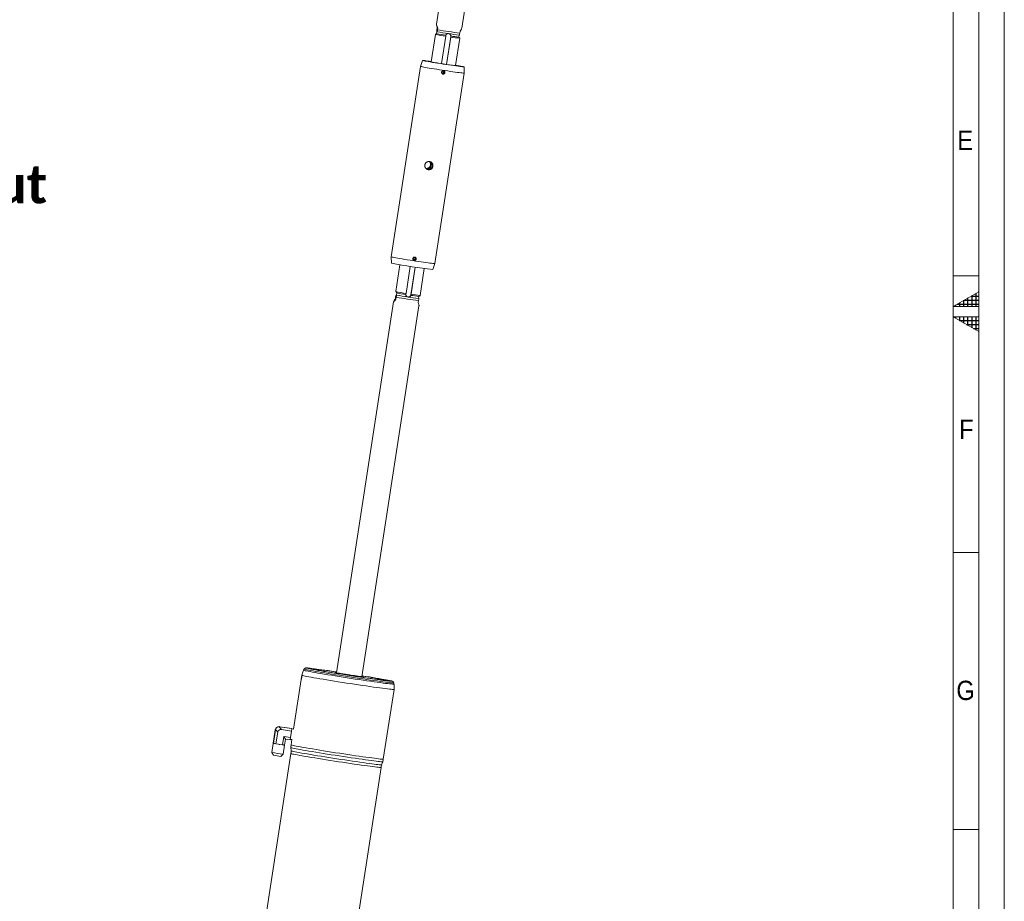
# Model space of a CAD drawing. Header units: millimetres. Extents: x 50 to 4155, y 50 to 2920.
# Tile 7 of 9: x 3195 to 4155, y 910 to 1770. Entities that reach past the tile are written whole.
import ezdxf

# ---------------------------------------------------------------- set-up
doc = ezdxf.new("R2010")
doc.units = ezdxf.units.MM
doc.header["$LTSCALE"] = 5
doc.linetypes.add('SLD-Solido', pattern=[0])
doc.styles.add('SLDTEXTSTYLE0', font='CALIBRIB.TTF')
doc.styles.add('SLDTEXTSTYLE1', font='GOTHIC.TTF', dxfattribs={"width": 0.913})

# ---------------------------------------------------------------- blocks, each defined once
blk = doc.blocks.new('SW_NOTE_4')
at = {"color": 0, "linetype": 'Continuous', "lineweight": 0, "char_height": 37.0417, "attachment_point": 1, "style": 'SLDTEXTSTYLE0'}
for s, insert in [('Hose fitting to drain out', (2.96, 16.09)), ('water from upper part', (2.96, -38.3)), ("7/16'' UNF 37° JIC", (2.96, -92.69))]:
    blk.add_mtext(s, dxfattribs=dict(at, insert=insert))

msp = doc.modelspace()

# ---------------------------------------------------------------- hatches: boundary and pattern name
at = {"linetype": 'Continuous'}
h = msp.add_hatch(dxfattribs=at)
h.set_pattern_fill('NET', scale=1.25, style=0)
h.paths.add_polyline_path([(4130, 1490), (4130, 1504.434), (4105, 1490)], flags=0)
h = msp.add_hatch(dxfattribs=at)
h.set_pattern_fill('NET', scale=1.25, style=0)
h.paths.add_polyline_path([(4105, 1480), (4130, 1480), (4130, 1465.566)], flags=0)

# ---------------------------------------------------------------- linework, layer by layer
at = {"color": 7, "linetype": 'SLD-Solido', "lineweight": 0}
for p, q in [((4155, 50), (4155, 2920)), ((4130, 75), (4130, 2895)), ((4130, 1520), (4105, 1520)), ((4130, 1504.434), (4105, 1490)), ((4130, 1490), (4130, 1504.434)), ((4105, 1490), (4130, 1490)), ((4130, 1465.566), (4105, 1480)), ((4105, 1480), (4130, 1480)), ((4130, 1480), (4130, 1465.566)), ((4130, 1250), (4105, 1250)), ((4105, 1250), (4130, 1250)), ((4105, 980), (4130, 980))]:
    msp.add_line(p, q, dxfattribs=at)
at = {"color": 7, "linetype": 'SLD-Solido', "lineweight": 15}
for p, q in [((4105, 100), (4105, 2870)), ((3614.793, 1854.192), (3601.094, 1765.341)), ((3625.802, 1761.532), (3639.501, 1850.382)), ((3601.165, 1764.214), (3601.503, 1764.042)), ((3601.501, 1758.139), (3601.198, 1756.169)), ((3601.518, 1758.13), (3601.293, 1758.245)), ((3601.504, 1760.27), (3601.808, 1762.246)), ((3601.744, 1758.015), (3601.518, 1758.13)), ((3601.808, 1762.246), (3602.447, 1761.92)), ((3602.447, 1761.92), (3602.142, 1759.944)), ((3623.853, 1756.62), (3624.158, 1758.597)), ((3600.057, 1755.333), (3595.943, 1728.653)), ((3601.198, 1756.171), (3600.06, 1755.337)), ((3610.081, 1753.56), (3605.967, 1726.88)), ((3610.229, 1754.568), (3610.13, 1754.068)), ((3610.803, 1726.139), (3614.998, 1753.346)), ((3610.902, 1726.124), (3615.015, 1752.804)), ((3615.064, 1753.312), (3614.998, 1753.346)), ((3615.064, 1753.312), (3615.063, 1753.828)), ((3619.663, 1724.996), (3623.777, 1751.676)), ((3622.941, 1752.816), (3623.233, 1754.714)), ((3623.775, 1751.68), (3622.941, 1752.818)), ((3587.6, 1729.941), (3585.641, 1724.173)), ((3585.64, 1724.172), (3556.998, 1538.401)), ((3606.974, 1719.583), (3606.252, 1718.682)), ((3608.113, 1719.408), (3606.974, 1719.583)), ((3608.396, 1718.402), (3607.999, 1719.426)), ((3608.531, 1718.333), (3608.113, 1719.408)), ((3628.138, 1717.621), (3628.007, 1723.711)), ((3599.496, 1531.848), (3628.138, 1717.619)), ((3606.252, 1718.682), (3606.669, 1717.606)), ((3606.649, 1717.657), (3607.674, 1717.501)), ((3606.669, 1717.606), (3607.809, 1717.432)), ((3607.674, 1717.501), (3608.396, 1718.402)), ((3607.674, 1717.501), (3607.809, 1717.432)), ((3607.809, 1717.432), (3608.531, 1718.333)), ((3608.396, 1718.402), (3608.531, 1718.333)), ((3556.998, 1538.399), (3557.129, 1532.309)), ((3578.941, 1537.764), (3578.219, 1536.863)), ((3578.219, 1536.863), (3578.636, 1535.788)), ((3580.08, 1537.59), (3578.941, 1537.764)), ((3580.363, 1536.583), (3579.966, 1537.607)), ((3580.498, 1536.514), (3580.08, 1537.59)), ((3565.425, 1530.714), (3561.39, 1504.542)), ((3571.414, 1502.769), (3575.472, 1529.092)), ((3576.148, 1501.369), (3580.308, 1528.349)), ((3580.406, 1528.334), (3576.348, 1502.013)), ((3578.616, 1535.839), (3579.641, 1535.682)), ((3578.636, 1535.788), (3579.776, 1535.613)), ((3579.641, 1535.682), (3580.363, 1536.583)), ((3579.641, 1535.682), (3579.776, 1535.613)), ((3579.776, 1535.613), (3580.498, 1536.514)), ((3580.363, 1536.583), (3580.498, 1536.514)), ((3597.535, 1526.079), (3599.495, 1531.847)), ((3585.109, 1500.885), (3589.144, 1527.057)), ((3560.978, 1497.423), (3561.282, 1499.4)), ((3561.391, 1504.537), (3562.394, 1503.169)), ((3561.921, 1499.074), (3561.616, 1497.097)), ((3561.681, 1501.328), (3562.132, 1501.098)), ((3561.681, 1501.328), (3562.102, 1501.285)), ((3562.392, 1503.171), (3562.088, 1501.197)), ((3571.215, 1501.609), (3571.268, 1502.097)), ((3576.148, 1501.369), (3576.203, 1501.341)), ((3583.436, 1497.906), (3583.74, 1499.88)), ((3583.738, 1499.878), (3585.106, 1500.881)), ((3559.334, 1494.488), (3503.562, 1132.76)), ((3528.27, 1128.951), (3584.042, 1490.679)), ((3559.754, 1495.633), (3560.093, 1495.46)), ((3560.978, 1497.423), (3561.616, 1497.097)), ((3583.327, 1493.774), (3583.632, 1495.75)), ((3583.843, 1497.775), (3583.447, 1497.977)), ((3472.092, 1136.408), (3471.478, 1135.29)), ((3479.375, 1136.624), (3479.187, 1136.487)), ((3469.8, 1130.353), (3461.687, 1077.727)), ((3552.635, 1125.162), (3552.497, 1125.35)), ((3549.257, 1048.511), (3559.738, 1116.486)), ((3559.625, 1121.699), (3559.377, 1122.95)), ((3443.906, 1077.125), (3441.875, 1063.949)), ((3444.065, 1077.044), (3442.033, 1063.869)), ((3444.065, 1077.044), (3443.906, 1077.125)), ((3446.296, 1074.77), (3444.167, 1077.495)), ((3447.784, 1080.153), (3449.914, 1077.429)), ((3448.083, 1080.194), (3448.242, 1080.113)), ((3448.083, 1080.194), (3459.761, 1078.407)), ((3448.242, 1080.113), (3459.92, 1078.326)), ((3449.914, 1077.429), (3459.782, 1075.918)), ((3458.815, 1069.642), (3459.782, 1075.918)), ((3459.92, 1078.326), (3459.761, 1078.407)), ((3459.92, 1078.326), (3459.782, 1075.918)), ((3461.755, 1077.714), (3459.905, 1078.064)), ((3446.296, 1074.77), (3444.544, 1063.407)), ((3452.08, 1070.673), (3450.811, 1062.448)), ((3452.08, 1070.673), (3458.815, 1069.642)), ((3453.803, 1068.136), (3452.08, 1070.673)), ((3453.803, 1068.136), (3452.889, 1062.207)), ((3453.803, 1068.136), (3458.244, 1067.456)), ((3458.815, 1069.642), (3458.244, 1067.456)), ((3458.324, 1067.764), (3460.199, 1067.544)), ((3460.118, 1067.553), (3459.32, 1062.378)), ((3441.891, 1063.925), (3440.532, 1055.111)), ((3441.875, 1063.949), (3441.912, 1063.931)), ((3441.912, 1063.931), (3441.997, 1063.887)), ((3441.997, 1063.887), (3442.033, 1063.869)), ((3442.403, 1063.801), (3442.033, 1063.869)), ((3443.255, 1063.644), (3442.403, 1063.801)), ((3444.544, 1063.407), (3443.255, 1063.644)), ((3444.544, 1063.407), (3446.899, 1063.046)), ((3446.899, 1063.046), (3448.456, 1062.808)), ((3448.456, 1062.808), (3450.811, 1062.448)), ((3451.878, 1062.324), (3450.811, 1062.448)), ((3451.514, 1053.418), (3452.87, 1062.209)), ((3452.583, 1062.242), (3451.878, 1062.324)), ((3452.889, 1062.207), (3452.583, 1062.242)), ((3459.148, 1059.767), (3459.216, 1056.634)), ((3459.044, 1054.028), (3406.907, 715.876)), ((3440.532, 1055.11), (3442.061, 1052.264)), ((3449.199, 1051.163), (3451.514, 1053.417)), ((3494.868, 702.314), (3547.005, 1040.466)), ((3547.626, 1043.003), (3548.635, 1045.97))]:
    msp.add_line(p, q, dxfattribs=at)
at = {"color": 7, "linetype": 'SLD-Solido', "lineweight": 15, "flags": 128}
for points in [[(3619.711, 1725.306), (3621.54, 1724.995), (3623.392, 1724.671), (3624.966, 1724.386), (3626.234, 1724.145), (3627.172, 1723.951), (3627.765, 1723.808), (3628.002, 1723.719), (3627.879, 1723.686), (3627.397, 1723.709), (3626.565, 1723.787), (3625.399, 1723.92), (3623.919, 1724.104), (3622.151, 1724.337), (3620.127, 1724.614), (3617.883, 1724.931), (3615.459, 1725.281), (3612.899, 1725.659), (3610.248, 1726.058), (3607.553, 1726.47), (3604.863, 1726.889), (3602.225, 1727.307), (3599.686, 1727.716), (3597.293, 1728.109), (3595.087, 1728.479), (3593.108, 1728.82), (3591.391, 1729.125), (3589.967, 1729.389), (3588.861, 1729.607), (3588.094, 1729.776), (3587.678, 1729.892), (3587.621, 1729.953), (3587.924, 1729.958), (3588.583, 1729.908), (3589.584, 1729.802), (3590.91, 1729.643), (3592.538, 1729.434), (3594.438, 1729.179), (3595.991, 1728.963)], [(3585.641, 1724.173), (3585.645, 1724.16), (3585.881, 1724.072), (3586.461, 1723.93), (3587.377, 1723.739), (3588.613, 1723.502), (3590.149, 1723.221), (3591.96, 1722.903), (3594.016, 1722.551), (3596.284, 1722.172), (3598.725, 1721.773), (3601.301, 1721.359), (3603.968, 1720.937), (3606.684, 1720.514), (3609.403, 1720.098), (3612.08, 1719.695), (3614.673, 1719.312), (3617.137, 1718.954), (3619.433, 1718.629), (3621.524, 1718.341), (3623.374, 1718.094), (3624.953, 1717.894), (3626.236, 1717.743), (3627.201, 1717.644), (3627.832, 1717.598), (3628.12, 1717.606), (3628.138, 1717.621)], [(3556.998, 1538.401), (3557.003, 1538.389), (3557.238, 1538.3), (3557.818, 1538.159), (3558.734, 1537.968), (3559.97, 1537.731), (3561.506, 1537.45), (3563.317, 1537.132), (3565.373, 1536.78), (3567.641, 1536.401), (3570.083, 1536.002), (3572.658, 1535.587), (3575.326, 1535.166), (3578.041, 1534.743), (3580.76, 1534.327), (3583.438, 1533.924), (3586.03, 1533.541), (3588.495, 1533.183), (3590.791, 1532.858), (3592.881, 1532.57), (3594.731, 1532.323), (3596.31, 1532.123), (3597.593, 1531.972), (3598.558, 1531.873), (3599.189, 1531.827), (3599.477, 1531.835), (3599.496, 1531.848)], [(3474.27, 1137.333), (3474.462, 1137.266), (3475.099, 1137.095), (3476.075, 1136.873), (3477.38, 1136.603), (3479.006, 1136.285), (3480.937, 1135.924), (3483.158, 1135.522), (3485.651, 1135.082), (3488.394, 1134.608), (3491.366, 1134.103), (3494.542, 1133.573), (3497.895, 1133.022), (3501.397, 1132.453), (3505.02, 1131.872), (3508.733, 1131.284), (3512.505, 1130.693), (3516.307, 1130.104), (3520.105, 1129.523), (3523.868, 1128.954), (3527.566, 1128.401), (3531.168, 1127.87), (3534.643, 1127.364), (3537.963, 1126.889), (3541.101, 1126.447), (3544.03, 1126.042), (3546.726, 1125.679), (3549.167, 1125.359), (3551.333, 1125.086), (3553.205, 1124.862), (3554.769, 1124.689), (3556.011, 1124.567), (3556.92, 1124.499), (3557.46, 1124.483)], [(3503.697, 1133.636), (3502.487, 1133.815), (3498.945, 1134.334), (3495.544, 1134.825), (3492.311, 1135.284), (3489.275, 1135.708), (3486.459, 1136.092), (3483.888, 1136.434), (3481.582, 1136.73), (3479.561, 1136.979), (3477.841, 1137.178), (3476.437, 1137.326), (3475.36, 1137.421), (3474.84, 1137.454)], [(3503.684, 1133.552), (3503.252, 1133.615), (3499.899, 1134.105), (3496.696, 1134.565), (3493.673, 1134.992), (3490.858, 1135.382), (3488.276, 1135.73), (3485.953, 1136.034), (3483.91, 1136.291), (3482.166, 1136.498), (3480.737, 1136.653), (3479.637, 1136.755), (3478.875, 1136.804), (3478.46, 1136.798), (3478.395, 1136.737), (3478.68, 1136.623), (3479.313, 1136.456), (3480.287, 1136.238), (3481.595, 1135.971), (3483.223, 1135.657), (3485.157, 1135.299), (3487.378, 1134.901), (3489.865, 1134.466), (3492.596, 1133.999), (3495.545, 1133.503), (3498.684, 1132.984), (3501.985, 1132.446), (3505.415, 1131.894), (3508.944, 1131.334), (3512.538, 1130.77), (3516.164, 1130.209), (3519.787, 1129.654), (3523.375, 1129.112), (3526.893, 1128.587), (3530.309, 1128.084), (3533.59, 1127.608), (3536.707, 1127.164), (3539.63, 1126.755), (3542.331, 1126.386), (3544.786, 1126.06), (3546.972, 1125.779), (3548.868, 1125.547), (3550.456, 1125.366), (3551.722, 1125.237), (3552.654, 1125.161), (3553.243, 1125.14), (3553.484, 1125.173), (3553.374, 1125.261), (3552.915, 1125.401), (3552.11, 1125.594), (3550.967, 1125.837), (3549.498, 1126.128), (3547.715, 1126.464), (3545.635, 1126.843), (3543.278, 1127.259), (3540.666, 1127.711), (3537.823, 1128.193), (3534.775, 1128.701), (3531.551, 1129.23), (3528.392, 1129.742)], [(3528.389, 1129.722), (3531.391, 1129.235), (3534.565, 1128.714), (3537.559, 1128.214), (3540.346, 1127.74), (3542.897, 1127.298), (3545.188, 1126.891), (3547.198, 1126.524), (3548.907, 1126.199), (3550.298, 1125.92), (3551.358, 1125.69), (3552.077, 1125.511), (3552.448, 1125.385), (3552.467, 1125.312), (3552.134, 1125.294), (3551.453, 1125.33), (3550.43, 1125.421), (3549.074, 1125.566), (3547.4, 1125.762), (3545.422, 1126.009), (3543.16, 1126.303), (3540.636, 1126.643), (3537.875, 1127.024), (3534.902, 1127.443), (3531.746, 1127.896), (3528.438, 1128.379), (3525.009, 1128.887), (3521.493, 1129.415), (3517.924, 1129.958), (3514.336, 1130.51), (3510.762, 1131.067), (3507.239, 1131.624), (3503.799, 1132.174), (3500.477, 1132.712), (3497.303, 1133.234), (3494.308, 1133.734), (3491.522, 1134.207), (3488.971, 1134.649), (3486.679, 1135.056), (3484.67, 1135.424), (3482.961, 1135.748), (3481.57, 1136.027), (3480.51, 1136.257), (3479.791, 1136.436), (3479.42, 1136.563), (3479.401, 1136.635), (3479.733, 1136.654), (3480.414, 1136.617), (3481.438, 1136.526), (3482.793, 1136.382), (3484.468, 1136.185), (3486.446, 1135.939), (3488.707, 1135.644), (3491.231, 1135.305), (3493.993, 1134.924), (3496.966, 1134.505), (3500.122, 1134.051), (3503.43, 1133.569), (3503.681, 1133.532)], [(3486.462, 1135.437), (3487.396, 1135.297), (3488.168, 1135.19), (3488.659, 1135.13), (3488.795, 1135.128), (3488.556, 1135.183), (3487.977, 1135.287), (3487.148, 1135.424), (3486.194, 1135.574), (3485.26, 1135.713), (3484.488, 1135.821), (3483.997, 1135.881), (3483.861, 1135.883), (3484.1, 1135.828), (3484.679, 1135.724), (3485.508, 1135.586), (3486.462, 1135.437)], [(3503.598, 1132.997), (3503.592, 1132.997), (3502.749, 1133.087), (3502.246, 1133.123), (3502.099, 1133.102), (3502.309, 1133.027), (3502.873, 1132.898), (3503.775, 1132.719), (3504.991, 1132.496), (3506.491, 1132.233), (3508.236, 1131.937), (3510.18, 1131.616), (3512.273, 1131.279), (3514.461, 1130.933), (3516.687, 1130.589)], [(3516.687, 1130.589), (3518.893, 1130.255), (3521.023, 1129.939), (3523.021, 1129.65), (3524.836, 1129.396), (3526.42, 1129.182), (3527.732, 1129.015), (3528.739, 1128.898), (3529.414, 1128.835), (3529.74, 1128.828), (3529.708, 1128.876), (3529.32, 1128.979), (3528.585, 1129.133), (3528.306, 1129.187)], [(3557.05, 1124.781), (3556.323, 1124.957), (3555.181, 1125.203), (3553.714, 1125.498), (3551.934, 1125.837), (3549.855, 1126.22), (3547.496, 1126.641), (3544.875, 1127.099), (3542.014, 1127.588), (3538.937, 1128.106), (3535.67, 1128.647), (3532.239, 1129.208), (3528.673, 1129.784), (3528.405, 1129.826)], [(3545.674, 1126.373), (3546.608, 1126.234), (3547.379, 1126.126), (3547.87, 1126.067), (3548.007, 1126.064), (3547.768, 1126.119), (3547.189, 1126.224), (3546.36, 1126.361), (3545.405, 1126.511), (3544.471, 1126.65), (3543.7, 1126.758), (3543.209, 1126.817), (3543.072, 1126.82), (3543.312, 1126.765), (3543.89, 1126.661), (3544.72, 1126.523), (3545.674, 1126.373)], [(3441.912, 1063.931), (3441.898, 1063.929), (3441.891, 1063.926), (3441.891, 1063.922), (3441.899, 1063.918), (3441.913, 1063.912), (3441.934, 1063.905), (3441.962, 1063.896), (3441.997, 1063.887)]]:
    msp.add_lwpolyline(points, dxfattribs=at)
at = {"color": 8, "linetype": 'SLD-Solido', "lineweight": 15, "flags": 128}
for points in [[(3471.478, 1135.29), (3471.478, 1135.273), (3471.693, 1135.164), (3472.262, 1135), (3473.178, 1134.784), (3474.437, 1134.517), (3476.026, 1134.202), (3477.933, 1133.841), (3480.143, 1133.436), (3482.638, 1132.992), (3485.399, 1132.512), (3488.402, 1131.999), (3491.623, 1131.458), (3495.038, 1130.893), (3498.617, 1130.308), (3502.333, 1129.709), (3506.155, 1129.1), (3510.053, 1128.487), (3513.995, 1127.873), (3517.95, 1127.264), (3521.885, 1126.665), (3525.769, 1126.081), (3529.571, 1125.516), (3533.26, 1124.975), (3536.807, 1124.463), (3540.182, 1123.982), (3543.36, 1123.539), (3546.313, 1123.134), (3549.018, 1122.774), (3551.454, 1122.459), (3553.601, 1122.192), (3555.442, 1121.977), (3556.961, 1121.813), (3558.147, 1121.704), (3558.991, 1121.649), (3559.484, 1121.649), (3559.625, 1121.699)], [(3559.377, 1122.95), (3559.237, 1122.9), (3558.748, 1122.9), (3557.913, 1122.955), (3556.739, 1123.063), (3555.234, 1123.225), (3553.412, 1123.438), (3551.286, 1123.702), (3548.873, 1124.014), (3546.194, 1124.371), (3543.27, 1124.771), (3540.124, 1125.211), (3536.782, 1125.686), (3533.27, 1126.194), (3529.617, 1126.73), (3525.852, 1127.289), (3522.006, 1127.868), (3518.109, 1128.461), (3514.193, 1129.063), (3510.289, 1129.671), (3506.429, 1130.279), (3502.645, 1130.882), (3498.965, 1131.475), (3495.421, 1132.054), (3492.04, 1132.613), (3488.85, 1133.149), (3485.876, 1133.657), (3483.143, 1134.132), (3480.672, 1134.572), (3478.484, 1134.973), (3476.595, 1135.33), (3475.021, 1135.643), (3473.776, 1135.907), (3472.868, 1136.121), (3472.305, 1136.283), (3472.092, 1136.391), (3472.092, 1136.408)], [(3474.84, 1137.454), (3474.62, 1137.463), (3474.221, 1137.451), (3474.169, 1137.385), (3474.27, 1137.333)], [(3517.217, 1122.17), (3513.239, 1122.782), (3509.272, 1123.399), (3505.349, 1124.017), (3501.5, 1124.63), (3497.755, 1125.233), (3494.142, 1125.822), (3490.691, 1126.393), (3487.429, 1126.94), (3484.381, 1127.459), (3481.57, 1127.947), (3479.019, 1128.399), (3476.748, 1128.813), (3474.775, 1129.184), (3473.114, 1129.51), (3471.78, 1129.789), (3470.782, 1130.017), (3470.128, 1130.194), (3469.824, 1130.318), (3469.8, 1130.353)], [(3557.46, 1124.483), (3557.49, 1124.484), (3557.716, 1124.523), (3557.595, 1124.615), (3557.13, 1124.76), (3557.05, 1124.781)], [(3559.738, 1116.486), (3559.735, 1116.479), (3559.511, 1116.436), (3558.938, 1116.448), (3558.019, 1116.514), (3556.761, 1116.635), (3555.175, 1116.808), (3553.272, 1117.034), (3551.068, 1117.309), (3548.58, 1117.632), (3545.828, 1118.001), (3542.832, 1118.412), (3539.617, 1118.862), (3536.207, 1119.347), (3532.63, 1119.865), (3528.912, 1120.41), (3525.084, 1120.979), (3521.175, 1121.567), (3517.217, 1122.17)], [(3506.327, 1051.628), (3502.369, 1052.237), (3498.423, 1052.851), (3494.519, 1053.465), (3490.689, 1054.075), (3486.963, 1054.675), (3483.368, 1055.262), (3479.935, 1055.829), (3476.689, 1056.373), (3473.655, 1056.89), (3470.859, 1057.376), (3468.321, 1057.826), (3466.061, 1058.237), (3464.098, 1058.607), (3462.446, 1058.931), (3461.118, 1059.208), (3460.125, 1059.436), (3459.474, 1059.612), (3459.172, 1059.735), (3459.148, 1059.767)], [(3459.216, 1056.634), (3459.345, 1056.549), (3459.817, 1056.401), (3460.629, 1056.201), (3461.777, 1055.951), (3463.25, 1055.654), (3465.038, 1055.311), (3467.126, 1054.925), (3469.499, 1054.499), (3472.137, 1054.036), (3475.019, 1053.54), (3478.124, 1053.016), (3481.427, 1052.466), (3484.902, 1051.895), (3488.522, 1051.309), (3492.259, 1050.71), (3496.083, 1050.105), (3499.964, 1049.498), (3503.873, 1048.893), (3507.778, 1048.295), (3511.648, 1047.709), (3515.455, 1047.14), (3519.167, 1046.592), (3522.756, 1046.069), (3526.194, 1045.575), (3529.453, 1045.115), (3532.509, 1044.691), (3535.337, 1044.308), (3537.916, 1043.968), (3540.224, 1043.673), (3542.244, 1043.427), (3543.961, 1043.23), (3545.36, 1043.086), (3546.431, 1042.994), (3547.166, 1042.955), (3547.558, 1042.97), (3547.626, 1043.003)], [(3459.32, 1062.378), (3459.343, 1062.344), (3459.648, 1062.22), (3460.301, 1062.043), (3461.299, 1061.814), (3462.634, 1061.536), (3464.294, 1061.21), (3466.268, 1060.838), (3468.539, 1060.425), (3471.089, 1059.972), (3473.9, 1059.484), (3476.949, 1058.965), (3480.211, 1058.418), (3483.662, 1057.848), (3487.274, 1057.258), (3491.02, 1056.655), (3494.869, 1056.042), (3498.792, 1055.425), (3502.758, 1054.808), (3506.736, 1054.195)], [(3547.005, 1040.466), (3546.864, 1040.422), (3546.372, 1040.422), (3545.53, 1040.477), (3544.347, 1040.586), (3542.831, 1040.749), (3540.994, 1040.964), (3538.852, 1041.23), (3536.421, 1041.544), (3533.721, 1041.904), (3530.774, 1042.307), (3527.604, 1042.75), (3524.235, 1043.23), (3520.696, 1043.741), (3517.015, 1044.281), (3513.221, 1044.844), (3509.345, 1045.427), (3505.418, 1046.025), (3501.472, 1046.633), (3497.539, 1047.245), (3493.649, 1047.857), (3489.835, 1048.465), (3486.127, 1049.063), (3482.555, 1049.646), (3479.148, 1050.21), (3475.934, 1050.749), (3472.937, 1051.261), (3470.183, 1051.741), (3467.693, 1052.184), (3465.487, 1052.587), (3463.584, 1052.948), (3461.998, 1053.262), (3460.743, 1053.529), (3459.828, 1053.744), (3459.261, 1053.908), (3459.046, 1054.017), (3459.044, 1054.028)], [(3548.634, 1045.969), (3548.632, 1045.965), (3548.41, 1045.922), (3547.839, 1045.934), (3546.925, 1046), (3545.673, 1046.12), (3544.095, 1046.293), (3542.202, 1046.517), (3540.009, 1046.791), (3537.534, 1047.113), (3534.795, 1047.479), (3531.814, 1047.888), (3528.615, 1048.336), (3525.222, 1048.819), (3521.663, 1049.334), (3517.964, 1049.877), (3514.155, 1050.443), (3510.266, 1051.028), (3506.327, 1051.628)], [(3506.736, 1054.195), (3510.695, 1053.593), (3514.604, 1053.005), (3518.432, 1052.436), (3522.149, 1051.89), (3525.727, 1051.373), (3529.136, 1050.887), (3532.352, 1050.437), (3535.347, 1050.026), (3538.1, 1049.658), (3540.588, 1049.334), (3542.792, 1049.059), (3544.694, 1048.834), (3546.281, 1048.66), (3547.538, 1048.54), (3548.457, 1048.473), (3549.031, 1048.461), (3549.254, 1048.504), (3549.257, 1048.511)]]:
    msp.add_lwpolyline(points, dxfattribs=at)
at = {"color": 7, "linetype": 'SLD-Solido', "lineweight": 15}
for centre, radius, start, end in [((3669.267, 2126.567), 374.686, 259.617943, 262.977058), ((3681.387, 2205.073), 452.128, 259.905686, 262.689315), ((3625.277, 1868.39), 115.831, 257.425456, 262.461421), ((3624.627, 1862.082), 108.474, 257.52604, 262.372049), ((3612.532, 1753.728), 2.495, 351.189724, 62.929739), ((3631.262, 1844.722), 93.342, 259.976632, 265.399774), ((3629.14, 1832.259), 79.684, 259.825215, 265.538239), ((3644.434, 1964.404), 240.687, 258.377239, 264.092843), ((3607.393, 1718.507), 1.306, 178.230439, 126.102491), ((3579.359, 1536.688), 1.306, 178.230439, 126.102491), ((3642.973, 1954.933), 431.254, 258.518137, 263.951946), ((3585.313, 1610.557), 108.68, 257.283718, 262.652354), ((3641.165, 1944.203), 452.128, 259.905686, 262.689315), ((3592.105, 1641.549), 143.526, 257.9282, 262.488758), ((3629.986, 1871.814), 376.875, 259.627702, 262.9673), ((3585.868, 1610.152), 109.528, 257.624428, 262.311791), ((3573.677, 1501.748), 2.499, 243.028538, 351.289702), ((3594.838, 1621.637), 124.255, 260.038128, 264.734826), ((3593.902, 1609.12), 109.713, 260.635205, 264.684266), ((3593.146, 1597.845), 97.293, 260.057818, 265.261822), ((3451.458, 1110.64), 47.707, 259.059356, 260.099454), ((3491.497, 1349.204), 289.612, 261.14174, 261.453261), ((3455.227, 1088.159), 26.051, 262.614558, 264.175011), ((3462.469, 1160.932), 108.07, 258.287982, 264.182101), ((3456.004, 1118.998), 68.175, 258.198684, 264.271399)]:
    msp.add_arc(centre, radius, start, end, dxfattribs=at)
for centre, major_axis, ratio, start_param, end_param in [((3610.081, 1741.595), (-9.05, 23.284), 0.0201141, 0.2317124, 0.4723722), ((3610.081, 1741.595), (-9.05, 23.284), 0.0201141, 5.7656892, 6.0063491), ((3610.081, 1741.595), (15.638, 19.503), 0.0295756, 5.794363, 6.0350228), ((3575.055, 1514.425), (15.638, 19.503), 0.0295756, 2.6527703, 2.8934302), ((3575.055, 1514.425), (15.638, 19.503), 0.0295756, 3.4019788, 3.6426386), ((3575.055, 1514.425), (-9.05, 23.284), 0.0201141, 3.373305, 3.6139648), ((3447.183, 1076.745), (1.109, 3.506), 0.8939469, 1.615624, 1.7419641), ((3447.578, 1076.544), (2.8, -2.472), 0.9804542, 2.272642, 3.5907581), ((3448.025, 1076.316), (3.833, -1.259), 0.9065008, 3.1644461, 3.2907863), ((3447.63, 1076.517), (2.336, 2.832), 0.9768542, 0.6587177, 1.9768338), ((3450.313, 1073.085), (-2.785, 3.819), 0.7754382, 5.6269793, 6.9450954), ((3447.183, 1076.745), (3.412, 1.674), 0.8985074, 0.9117324, 1.0380725), ((3448.025, 1076.316), (-1.842, 3.459), 0.9026438, 5.6903609, 5.816701)]:
    msp.add_ellipse(centre, major_axis=major_axis, ratio=ratio, start_param=start_param, end_param=end_param, dxfattribs=at)
for points, knots in [([(3601.165, 1764.214), (3601.105, 1764.563), (3601.022, 1765.046), (3601.127, 1765.533), (3601.165, 1765.668), (3601.166, 1765.671)], [0, 0, 0, 0, 0.7181972, 0.9936325, 1, 1, 1, 1]), ([(3601.166, 1765.671), (3601.166, 1765.668), (3601.144, 1765.131), (3601.324, 1764.584), (3601.503, 1764.042)], [0, 0, 0, 0, 0.00637599, 1, 1, 1, 1]), ([(3601.293, 1758.245), (3601.312, 1758.437), (3601.374, 1759.076), (3601.45, 1759.778), (3601.504, 1760.27)], [0, 0, 0, 0, 0.2993897, 1, 1, 1, 1]), ([(3602.142, 1759.944), (3602.075, 1759.607), (3601.939, 1758.933), (3601.809, 1758.322), (3601.744, 1758.015)], [0, 0, 0, 0, 0.4988872, 1, 1, 1, 1]), ([(3625.381, 1760.387), (3625.56, 1760.727), (3625.752, 1761.092), (3625.795, 1761.504), (3625.797, 1761.533)], [0, 0, 0, 0, 0.9294494, 1, 1, 1, 1]), ([(3610.13, 1754.068), (3610.125, 1754.022), (3610.109, 1753.853), (3610.093, 1753.683), (3610.081, 1753.56)], [0, 0, 0, 0, 0.2691242, 1, 1, 1, 1]), ([(3612.966, 1756.167), (3612.839, 1756.18), (3612.582, 1756.208), (3612.187, 1756.174), (3611.792, 1756.079), (3611.41, 1755.918), (3611.055, 1755.694), (3610.741, 1755.413), (3610.476, 1755.079), (3610.315, 1754.788), (3610.246, 1754.611), (3610.229, 1754.568)], [0, 0, 0, 0, 0.11136132, 0.225567, 0.34398416, 0.46570259, 0.58656376, 0.71083283, 0.83326334, 0.95934559, 1, 1, 1, 1]), ([(3615.063, 1753.828), (3615.05, 1753.965), (3615.024, 1754.244), (3614.899, 1754.643), (3614.713, 1755.018), (3614.468, 1755.354), (3614.165, 1755.648), (3613.817, 1755.883), (3613.463, 1756.052), (3613.222, 1756.108), (3613.115, 1756.132)], [0, 0, 0, 0, 0.1264524, 0.256638, 0.3830688, 0.5130687, 0.6411575, 0.7730096, 0.9000741, 1, 1, 1, 1]), ([(3615.015, 1752.804), (3615.027, 1752.928), (3615.043, 1753.098), (3615.06, 1753.267), (3615.064, 1753.312)], [0, 0, 0, 0, 0.7308758, 1, 1, 1, 1]), ([(3623.455, 1754.692), (3623.494, 1754.873), (3623.623, 1755.478), (3623.759, 1756.15), (3623.853, 1756.62)], [0, 0, 0, 0, 0.29938968, 1, 1, 1, 1]), ([(3607.49, 1716.698), (3607.4, 1716.716), (3607.219, 1716.753), (3606.964, 1716.865), (3606.728, 1717.016), (3606.524, 1717.203), (3606.351, 1717.424), (3606.219, 1717.669), (3606.13, 1717.935), (3606.086, 1718.21), (3606.09, 1718.491), (3606.14, 1718.764), (3606.237, 1719.027), (3606.374, 1719.267), (3606.552, 1719.484), (3606.762, 1719.666), (3607.002, 1719.812), (3607.26, 1719.914), (3607.535, 1719.973), (3607.813, 1719.985), (3608.09, 1719.949), (3608.355, 1719.869), (3608.605, 1719.744), (3608.827, 1719.58), (3609.021, 1719.38), (3609.178, 1719.151), (3609.295, 1718.897), (3609.367, 1718.629), (3609.393, 1718.35), (3609.372, 1718.073), (3609.305, 1717.801), (3609.195, 1717.546), (3609.043, 1717.312), (3608.855, 1717.108), (3608.634, 1716.936), (3608.389, 1716.806), (3608.123, 1716.717), (3607.881, 1716.681), (3607.667, 1716.677), (3607.549, 1716.691), (3607.49, 1716.698)], [0, 0, 0, 0, 0.0264091, 0.0535854, 0.079994, 0.1071659, 0.133623, 0.1608453, 0.1873329, 0.2145916, 0.241026, 0.2682302, 0.2946107, 0.3217547, 0.3481647, 0.3753367, 0.4018135, 0.4290579, 0.4555347, 0.4827831, 0.5091933, 0.5363713, 0.5627522, 0.5898952, 0.6163294, 0.6435269, 0.6700144, 0.6972715, 0.7237289, 0.7509576, 0.7773483, 0.8045046, 0.830896, 0.858049, 0.8845074, 0.9117312, 0.9382184, 0.9654768, 0.9826362, 1, 1, 1, 1]), ([(3597.652, 1626.826), (3597.632, 1626.718), (3597.594, 1626.502), (3597.502, 1626.182), (3597.385, 1625.867), (3597.242, 1625.564), (3597.02, 1625.179), (3596.751, 1624.823), (3596.442, 1624.505), (3596.106, 1624.212), (3595.733, 1623.962), (3595.332, 1623.762), (3595.02, 1623.638), (3594.699, 1623.541), (3594.366, 1623.47), (3594.029, 1623.429), (3593.582, 1623.413), (3593.134, 1623.453), (3592.698, 1623.549), (3592.274, 1623.681), (3591.868, 1623.864), (3591.49, 1624.096), (3591.132, 1624.358), (3590.806, 1624.665), (3590.522, 1625.009), (3590.33, 1625.286), (3590.162, 1625.577), (3590.016, 1625.886), (3589.898, 1626.205), (3589.808, 1626.531), (3589.746, 1626.863), (3589.712, 1627.203), (3589.707, 1627.596), (3589.742, 1627.983), (3589.838, 1628.468), (3589.978, 1628.892), (3590.171, 1629.294), (3590.396, 1629.677), (3590.668, 1630.031), (3590.982, 1630.347), (3591.323, 1630.637), (3591.7, 1630.885), (3592.105, 1631.083), (3592.42, 1631.205), (3592.744, 1631.301), (3593.079, 1631.371), (3593.417, 1631.411), (3593.867, 1631.427), (3594.315, 1631.386), (3594.751, 1631.29), (3595.173, 1631.159), (3595.576, 1630.977), (3595.951, 1630.747), (3596.306, 1630.486), (3596.628, 1630.182), (3596.907, 1629.84), (3597.159, 1629.472), (3597.365, 1629.072), (3597.518, 1628.65), (3597.605, 1628.326), (3597.666, 1627.995), (3597.698, 1627.656), (3597.704, 1627.263), (3597.671, 1626.987), (3597.652, 1626.826)], [0, 0, 0, 0, 0.013031, 0.0261538, 0.0395651, 0.0530755, 0.0661062, 0.0926028, 0.1060979, 0.1192709, 0.1460573, 0.1597025, 0.1729659, 0.1863228, 0.1999765, 0.2137339, 0.2268436, 0.2535191, 0.2671182, 0.2800733, 0.3064204, 0.3198421, 0.3328744, 0.3593699, 0.3728626, 0.3860872, 0.3994029, 0.413007, 0.4267112, 0.4399497, 0.453282, 0.4669127, 0.4806477, 0.5000238, 0.5130548, 0.5395651, 0.5530755, 0.5661062, 0.5926028, 0.606098, 0.6192709, 0.6460573, 0.6597025, 0.6729659, 0.6863228, 0.6999765, 0.7137339, 0.7268437, 0.7535191, 0.7671183, 0.7800733, 0.8064204, 0.8198421, 0.8328744, 0.8593699, 0.8728626, 0.8860872, 0.9129831, 0.9266874, 0.9399259, 0.9532582, 0.9668889, 0.9806239, 1, 1, 1, 1]), ([(3590.842, 1624.656), (3590.971, 1624.636), (3591.316, 1624.582), (3591.892, 1624.616), (3592.543, 1624.745), (3593.17, 1624.986), (3593.747, 1625.325), (3594.266, 1625.761), (3594.704, 1626.276), (3595.051, 1626.864), (3595.271, 1627.441), (3595.401, 1628.04), (3595.444, 1628.649), (3595.378, 1629.313), (3595.202, 1629.963), (3594.918, 1630.567), (3594.608, 1631.047), (3594.365, 1631.287), (3594.28, 1631.371)], [0, 0, 0, 0, 0.0393969, 0.1051628, 0.1728171, 0.2389715, 0.3069887, 0.3741221, 0.443194, 0.5104027, 0.5796174, 0.6286711, 0.6948255, 0.7629194, 0.829068, 0.8970958, 0.9639655, 1, 1, 1, 1]), ([(3591.098, 1624.415), (3591.3, 1624.377), (3591.707, 1624.301), (3592.34, 1624.314), (3592.97, 1624.418), (3593.581, 1624.624), (3594.158, 1624.925), (3594.692, 1625.324), (3595.159, 1625.814), (3595.543, 1626.387), (3595.775, 1626.914), (3595.903, 1627.356), (3595.989, 1627.785), (3596.028, 1628.332), (3595.967, 1628.976), (3595.801, 1629.605), (3595.539, 1630.202), (3595.17, 1630.753), (3594.854, 1631.13), (3594.64, 1631.292), (3594.608, 1631.317)], [0, 0, 0, 0, 0.0575983, 0.1164284, 0.1769237, 0.2366669, 0.2979701, 0.3609826, 0.4257472, 0.4898595, 0.5560318, 0.5874484, 0.6191203, 0.6790131, 0.7407248, 0.8005962, 0.8620726, 0.9244876, 0.9885993, 1, 1, 1, 1]), ([(3597.067, 1627.124), (3597.048, 1627.02), (3596.991, 1626.702), (3596.856, 1626.289), (3596.677, 1625.897), (3596.468, 1625.522), (3596.217, 1625.175), (3595.927, 1624.86), (3595.606, 1624.565), (3595.246, 1624.307), (3594.855, 1624.097), (3594.546, 1623.963), (3594.223, 1623.856), (3593.887, 1623.775), (3593.549, 1623.726), (3593.102, 1623.699), (3592.657, 1623.729), (3592.225, 1623.816), (3591.896, 1623.904), (3591.689, 1623.997), (3591.577, 1624.048)], [0, 0, 0, 0, 0.0433311, 0.131544, 0.1765242, 0.2198517, 0.3078848, 0.3526668, 0.3978369, 0.4896164, 0.5363293, 0.5828203, 0.6296503, 0.6775823, 0.7259108, 0.7704754, 0.861261, 0.9076126, 0.9501822, 1, 1, 1, 1]), ([(3595.31, 1631.077), (3595.38, 1631.031), (3595.627, 1630.869), (3595.928, 1630.602), (3596.212, 1630.287), (3596.408, 1630.028), (3596.585, 1629.75), (3596.74, 1629.454), (3596.87, 1629.143), (3596.974, 1628.822), (3597.051, 1628.49), (3597.099, 1628.146), (3597.127, 1627.689), (3597.091, 1627.348), (3597.067, 1627.124)], [0, 0, 0, 0, 0.0551131, 0.1937033, 0.2641753, 0.3361441, 0.4085906, 0.4825466, 0.5570316, 0.6302352, 0.7039828, 0.7795078, 0.8556762, 1, 1, 1, 1]), ([(3579.456, 1534.88), (3579.367, 1534.898), (3579.185, 1534.935), (3578.931, 1535.046), (3578.695, 1535.197), (3578.49, 1535.385), (3578.318, 1535.606), (3578.186, 1535.851), (3578.096, 1536.117), (3578.053, 1536.392), (3578.057, 1536.672), (3578.107, 1536.945), (3578.204, 1537.208), (3578.341, 1537.449), (3578.519, 1537.665), (3578.729, 1537.847), (3578.969, 1537.993), (3579.227, 1538.096), (3579.502, 1538.155), (3579.779, 1538.166), (3580.057, 1538.131), (3580.322, 1538.05), (3580.571, 1537.925), (3580.794, 1537.762), (3580.988, 1537.561), (3581.145, 1537.333), (3581.262, 1537.079), (3581.334, 1536.811), (3581.36, 1536.531), (3581.339, 1536.254), (3581.272, 1535.982), (3581.162, 1535.728), (3581.01, 1535.493), (3580.822, 1535.289), (3580.601, 1535.118), (3580.356, 1534.987), (3580.09, 1534.899), (3579.848, 1534.862), (3579.634, 1534.858), (3579.516, 1534.873), (3579.456, 1534.88)], [0, 0, 0, 0, 0.0264091, 0.0535854, 0.079994, 0.1071659, 0.133623, 0.1608453, 0.1873329, 0.2145916, 0.241026, 0.2682302, 0.2946107, 0.3217547, 0.3481647, 0.3753367, 0.4018135, 0.4290579, 0.4555347, 0.4827831, 0.5091933, 0.5363713, 0.5627522, 0.5898952, 0.6163294, 0.6435269, 0.6700144, 0.6972715, 0.7237289, 0.7509576, 0.7773483, 0.8045046, 0.830896, 0.858049, 0.8845074, 0.9117312, 0.9382184, 0.9654768, 0.9826362, 1, 1, 1, 1]), ([(3561.282, 1499.4), (3561.35, 1499.736), (3561.486, 1500.41), (3561.616, 1501.022), (3561.681, 1501.328)], [0, 0, 0, 0, 0.4988872, 1, 1, 1, 1]), ([(3562.132, 1501.098), (3562.113, 1500.906), (3562.051, 1500.267), (3561.974, 1499.565), (3561.921, 1499.074)], [0, 0, 0, 0, 0.2993897, 1, 1, 1, 1]), ([(3573.343, 1499.255), (3573.073, 1499.323), (3572.533, 1499.46), (3571.867, 1499.988), (3571.359, 1500.712), (3571.265, 1501.3), (3571.215, 1501.609)], [0, 0, 0, 0, 0.24187555, 0.48360308, 0.72920419, 1, 1, 1, 1]), ([(3571.268, 1502.097), (3571.288, 1502.188), (3571.337, 1502.412), (3571.385, 1502.636), (3571.414, 1502.769)], [0, 0, 0, 0, 0.4083327, 1, 1, 1, 1]), ([(3576.05, 1500.869), (3575.928, 1500.615), (3575.684, 1500.107), (3575.033, 1499.557), (3574.229, 1499.213), (3573.643, 1499.241), (3573.343, 1499.255)], [0, 0, 0, 0, 0.2451075, 0.4900467, 0.7384262, 1, 1, 1, 1]), ([(3576.203, 1501.341), (3576.184, 1501.262), (3576.145, 1501.104), (3576.082, 1500.947), (3576.05, 1500.869)], [0, 0, 0, 0, 0.49868008, 1, 1, 1, 1]), ([(3576.348, 1502.013), (3576.319, 1501.881), (3576.271, 1501.657), (3576.222, 1501.433), (3576.203, 1501.341)], [0, 0, 0, 0, 0.5916673, 1, 1, 1, 1]), ([(3559.298, 1494.125), (3559.299, 1494.129), (3559.3, 1494.165), (3559.304, 1494.235), (3559.313, 1494.334), (3559.325, 1494.431), (3559.34, 1494.53), (3559.356, 1494.623), (3559.381, 1494.732), (3559.39, 1494.779), (3559.445, 1494.964), (3559.428, 1494.91), (3559.441, 1494.952), (3559.456, 1494.999), (3559.49, 1495.097), (3559.525, 1495.187), (3559.564, 1495.278), (3559.607, 1495.368), (3559.653, 1495.458), (3559.701, 1495.547), (3559.737, 1495.604), (3559.754, 1495.633)], [0, 0, 0, 0, 0.0063518, 0.0678133, 0.1292868, 0.1907965, 0.2523182, 0.3137797, 0.3752535, 0.4371537, 0.4990666, 0.4998456, 0.5002351, 0.5613073, 0.6227817, 0.6842953, 0.7458221, 0.8093276, 0.8728485, 0.9364162, 1, 1, 1, 1]), ([(3560.093, 1495.46), (3560.058, 1495.425), (3559.989, 1495.354), (3559.893, 1495.244), (3559.803, 1495.131), (3559.747, 1495.053), (3559.693, 1494.975), (3559.641, 1494.897), (3559.569, 1494.776), (3559.503, 1494.652), (3559.447, 1494.536), (3559.402, 1494.429), (3559.364, 1494.332), (3559.33, 1494.233), (3559.309, 1494.165), (3559.299, 1494.128), (3559.298, 1494.125)], [0, 0, 0, 0, 0.0893582, 0.178761, 0.2681188, 0.3575183, 0.3578693, 0.4470514, 0.5362728, 0.6273213, 0.71841, 0.7871748, 0.8559566, 0.924789, 0.9936382, 1, 1, 1, 1]), ([(3583.632, 1495.75), (3583.67, 1496.102), (3583.747, 1496.806), (3583.811, 1497.451), (3583.843, 1497.775)], [0, 0, 0, 0, 0.4988872, 1, 1, 1, 1]), ([(3584.041, 1490.679), (3584.043, 1490.691), (3584.05, 1490.734), (3584.059, 1490.804), (3584.067, 1490.907), (3584.072, 1490.951), (3584.073, 1491.13), (3584.073, 1491.077), (3584.073, 1491.118), (3584.072, 1491.164), (3584.068, 1491.26), (3584.061, 1491.348), (3584.05, 1491.44), (3584.036, 1491.531), (3584.018, 1491.623), (3583.997, 1491.715), (3583.979, 1491.775), (3583.971, 1491.806)], [0, 0, 0, 0, 0.0330176, 0.1125063, 0.1920108, 0.2720667, 0.3521392, 0.3531467, 0.3536504, 0.4326355, 0.5121408, 0.5916967, 0.6712699, 0.753402, 0.835554, 0.9177666, 1, 1, 1, 1]), ([(3471.538, 1135.326), (3471.369, 1135.036), (3470.857, 1134.153), (3470.233, 1132.49), (3469.952, 1131.09), (3469.805, 1130.362)], [0, 0, 0, 0, 0.19037, 0.5790749, 1, 1, 1, 1]), ([(3474.647, 1137.473), (3474.603, 1137.476), (3474.284, 1137.497), (3474.035, 1137.497), (3473.612, 1137.457), (3473.252, 1137.381), (3472.799, 1137.175), (3472.366, 1136.857), (3472.2, 1136.543), (3472.139, 1136.427)], [0, 0, 0, 0, 0.0697489, 0.5032975, 0.6603421, 0.7700574, 0.8575336, 0.9473721, 1, 1, 1, 1]), ([(3469.752, 1129.546), (3469.754, 1129.544), (3469.759, 1129.54), (3469.764, 1129.519), (3469.768, 1129.488), (3469.771, 1129.431), (3469.771, 1129.354), (3469.768, 1129.257), (3469.762, 1129.148), (3469.753, 1129.021), (3469.742, 1128.88), (3469.731, 1128.767), (3469.719, 1128.648), (3469.705, 1128.528), (3469.69, 1128.4), (3469.667, 1128.227), (3469.642, 1128.049), (3469.615, 1127.871), (3469.587, 1127.694), (3469.556, 1127.52), (3469.525, 1127.354), (3469.494, 1127.193), (3469.463, 1127.042), (3469.432, 1126.905), (3469.402, 1126.779), (3469.374, 1126.668), (3469.348, 1126.576), (3469.324, 1126.498), (3469.303, 1126.44), (3469.286, 1126.403), (3469.271, 1126.381), (3469.261, 1126.382), (3469.255, 1126.405), (3469.251, 1126.443), (3469.253, 1126.502), (3469.258, 1126.582), (3469.266, 1126.675), (3469.278, 1126.786), (3469.293, 1126.914), (3469.307, 1127.018), (3469.321, 1127.129), (3469.337, 1127.243), (3469.354, 1127.365), (3469.378, 1127.532), (3469.404, 1127.706), (3469.431, 1127.883), (3469.458, 1128.061), (3469.486, 1128.238), (3469.514, 1128.411), (3469.541, 1128.58), (3469.568, 1128.74), (3469.593, 1128.889), (3469.618, 1129.029), (3469.641, 1129.155), (3469.663, 1129.263), (3469.683, 1129.359), (3469.702, 1129.435), (3469.718, 1129.491), (3469.73, 1129.524), (3469.742, 1129.546), (3469.749, 1129.546), (3469.752, 1129.546)], [0, 0, 0, 0, 0.0131844, 0.0263689, 0.0395533, 0.0536899, 0.0800362, 0.0932206, 0.1073562, 0.1337126, 0.1469021, 0.1610433, 0.174236, 0.1874286, 0.2006213, 0.214767, 0.2411185, 0.2543056, 0.2684455, 0.2947858, 0.3079673, 0.3221, 0.3484466, 0.3616313, 0.3757667, 0.4021272, 0.4153188, 0.4294626, 0.455823, 0.4690145, 0.4831592, 0.5095056, 0.5226901, 0.5368269, 0.5631674, 0.5763489, 0.5904813, 0.616833, 0.6300202, 0.6441586, 0.6573513, 0.6705439, 0.6837366, 0.6978821, 0.7242382, 0.7374277, 0.7515702, 0.7779126, 0.7910951, 0.8052293, 0.8315721, 0.8447548, 0.8588882, 0.8852451, 0.8984348, 0.9125762, 0.9389388, 0.9521314, 0.9662771, 0.9830437, 1, 1, 1, 1]), ([(3559.343, 1122.965), (3559.335, 1123.046), (3559.306, 1123.332), (3559.06, 1123.728), (3558.743, 1124.083), (3558.449, 1124.294), (3558.201, 1124.428), (3557.946, 1124.533), (3557.666, 1124.629), (3557.381, 1124.701), (3557.222, 1124.742)], [0, 0, 0, 0, 0.0317438, 0.1127023, 0.1886065, 0.2672019, 0.3640032, 0.4997516, 0.7206684, 1, 1, 1, 1]), ([(3559.717, 1116.485), (3559.74, 1116.59), (3559.917, 1117.401), (3559.931, 1118.935), (3559.858, 1120.597), (3559.641, 1121.508), (3559.584, 1121.745)], [0, 0, 0, 0, 0.0609369, 0.46986, 0.8622748, 1, 1, 1, 1]), ([(3459.216, 1056.621), (3459.216, 1056.62), (3459.284, 1055.86), (3459.229, 1054.98), (3459.047, 1054.135), (3459.026, 1054.036)], [0, 0, 0, 0, 0.0017954, 0.8818045, 1, 1, 1, 1]), ([(3459.325, 1062.39), (3459.322, 1062.374), (3459.154, 1061.652), (3459.1, 1060.752), (3459.162, 1059.885), (3459.173, 1059.741)], [0, 0, 0, 0, 0.0179427, 0.8371541, 1, 1, 1, 1]), ([(3548.6, 1045.965), (3548.684, 1046.181), (3549, 1046.998), (3549.136, 1047.868), (3549.235, 1048.507)], [0, 0, 0, 0, 0.2642669, 1, 1, 1, 1]), ([(3547.01, 1040.458), (3547.123, 1041.15), (3547.264, 1042.007), (3547.581, 1042.811), (3547.642, 1042.966)], [0, 0, 0, 0, 0.8079215, 1, 1, 1, 1])]:
    msp.add_open_spline(points, degree=3, knots=knots, dxfattribs=at)

# ---------------------------------------------------------------- block references
at = {"color": 7, "linetype": 'Continuous', "lineweight": 0}
msp.add_blockref('SW_NOTE_4', (2649.425, 1611.579), dxfattribs=at)

# ---------------------------------------------------------------- texts
at = {"color": 7, "linetype": 'Continuous', "lineweight": 0, "char_height": 18.81, "attachment_point": 1, "style": 'SLDTEXTSTYLE1'}
for s, insert in [('E', (4109.163, 1661.469)), ('F', (4110.892, 1379.722)), ('G', (4108.219, 1125.005))]:
    msp.add_mtext(s, dxfattribs=dict(at, insert=insert))

doc.saveas('drawing.dxf')
